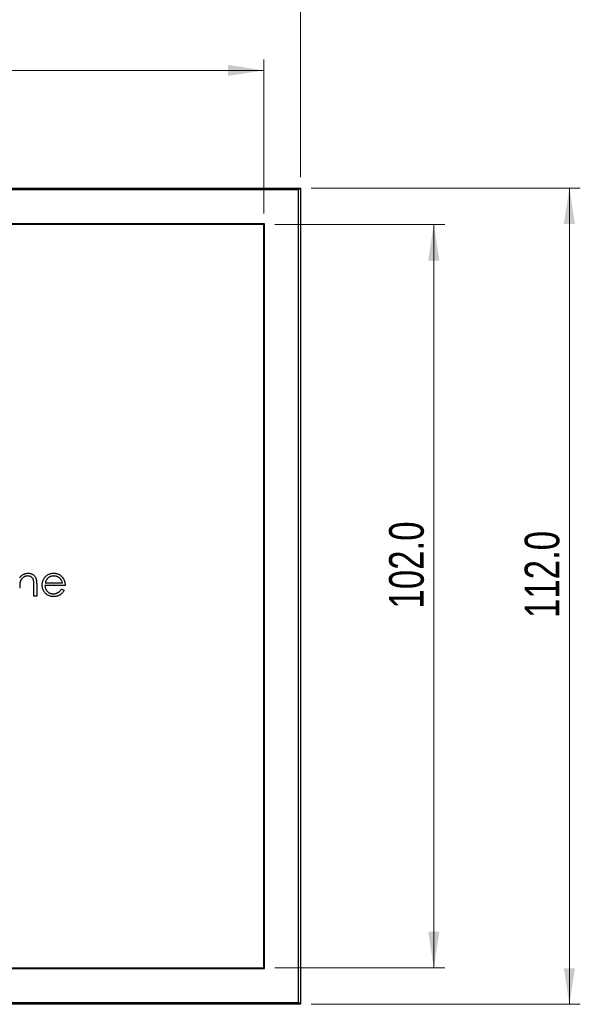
# Model space of a CAD drawing. Header units: millimetres. Extents: x 15 to 415, y 5 to 292.
# Tile 4 of 10: x 138 to 189, y 156 to 246. Entities that reach past the tile are written whole.
import ezdxf

# ---------------------------------------------------------------- set-up
doc = ezdxf.new("R2010")
doc.units = ezdxf.units.MM
doc.styles.add('SLDTEXTSTYLE0', font='TXT', dxfattribs={"width": 0.75})
doc.dimstyles.new('SLDDIMSTYLE0', dxfattribs={"dimtxt": 3.175, "dimasz": 3.302, "dimexe": 0, "dimexo": 0.0625, "dimgap": 0.79375, "dimtad": 1, "dimdec": 1, "dimlfac": 1.5, "dimrnd": 1e-09, "dimzin": 4, "dimdsep": 46, "dimtxsty": 'SLDTEXTSTYLE0', "dimsah": 1, "dimcen": 0.09, "dimadec": 0, "dimazin": 1, "dimtfac": 1, "dimtdec": 1, "dimtofl": 0, "dimtmove": 0, "dimatfit": 3, "dimfxl": 1, "dimfrac": 2, "dimtolj": 1, "dimtzin": 12, "dimarcsym": 0})

# ---------------------------------------------------------------- blocks, each defined once
blk = doc.blocks.new('_D')
at = {"color": 7, "linetype": 'Continuous', "lineweight": 0}
for p, q in [((161.104, 227.5), (176.646, 227.5)), ((175.646, 227.5), (175.646, 159.5)), ((161.104, 159.5), (176.646, 159.5))]:
    blk.add_line(p, q, dxfattribs=at)
at = {"color": 7, "linetype": 'Continuous', "lineweight": 18}
for points in [[(175.646, 227.5), (175.138, 224.198), (176.154, 224.198)], [(175.646, 159.5), (176.154, 162.802), (175.138, 162.802)]]:
    blk.add_solid(points, dxfattribs=at)
at = {"color": 7, "linetype": 'Continuous', "lineweight": 18, "insert": (171.553, 192.367), "char_height": 3.175, "attachment_point": 1, "rotation": 90, "style": 'SLDTEXTSTYLE0'}
blk.add_mtext('102.0', dxfattribs=at)
blk = doc.blocks.new('_D_1')
at = {"color": 7, "linetype": 'Continuous', "lineweight": 0}
for p, q in [((92.104, 228.5), (92.104, 242.589)), ((160.104, 228.5), (160.104, 242.589)), ((160.104, 241.589), (92.104, 241.589))]:
    blk.add_line(p, q, dxfattribs=at)
at = {"color": 7, "linetype": 'Continuous', "lineweight": 18}
for points in [[(92.104, 241.589), (95.406, 241.081), (95.406, 242.097)], [(160.104, 241.589), (156.802, 242.097), (156.802, 241.081)]]:
    blk.add_solid(points, dxfattribs=at)
at = {"color": 7, "linetype": 'Continuous', "lineweight": 18, "insert": (126.619, 245.681), "char_height": 3.175, "attachment_point": 1, "style": 'SLDTEXTSTYLE0'}
blk.add_mtext('102.0', dxfattribs=at)
blk = doc.blocks.new('_D_2')
at = {"color": 7, "linetype": 'Continuous', "lineweight": 0}
for p, q in [((88.77, 231.834), (88.77, 253.167)), ((163.437, 231.834), (163.437, 253.167)), ((88.77, 252.167), (163.437, 252.167))]:
    blk.add_line(p, q, dxfattribs=at)
at = {"color": 7, "linetype": 'Continuous', "lineweight": 18}
for points in [[(88.77, 252.167), (92.072, 251.659), (92.072, 252.675)], [(163.437, 252.167), (160.135, 252.675), (160.135, 251.659)]]:
    blk.add_solid(points, dxfattribs=at)
at = {"color": 7, "linetype": 'Continuous', "lineweight": 18, "insert": (126.619, 256.26), "char_height": 3.175, "attachment_point": 1, "style": 'SLDTEXTSTYLE0'}
blk.add_mtext('112.0', dxfattribs=at)
blk = doc.blocks.new('_D_3')
at = {"color": 7, "linetype": 'Continuous', "lineweight": 0}
for p, q in [((164.437, 230.834), (189.056, 230.834)), ((188.056, 156.167), (188.056, 230.834)), ((164.437, 156.167), (189.056, 156.167))]:
    blk.add_line(p, q, dxfattribs=at)
at = {"color": 7, "linetype": 'Continuous', "lineweight": 18}
for points in [[(188.056, 230.834), (187.548, 227.532), (188.564, 227.532)], [(188.056, 156.167), (188.564, 159.469), (187.548, 159.469)]]:
    blk.add_solid(points, dxfattribs=at)
at = {"color": 7, "linetype": 'Continuous', "lineweight": 18, "insert": (183.963, 191.497), "char_height": 3.175, "attachment_point": 1, "rotation": 90, "style": 'SLDTEXTSTYLE0'}
blk.add_mtext('112.0', dxfattribs=at)

msp = doc.modelspace()

# ---------------------------------------------------------------- linework, layer by layer
at = {"color": 7, "linetype": 'Continuous', "lineweight": 25}
for p, q in [((88.7703, 230.8335), (163.4369, 230.8335)), ((163.2703, 230.6669), (88.9369, 230.6669)), ((163.4369, 230.8335), (163.2703, 230.6669)), ((163.2703, 156.3335), (163.2703, 230.6669)), ((163.4369, 230.8335), (163.4369, 156.1669)), ((160.1703, 227.5669), (92.0369, 227.5669)), ((160.1036, 227.5002), (92.1036, 227.5002)), ((160.1036, 159.5002), (160.1036, 227.5002)), ((160.1703, 159.4335), (160.1703, 227.5669)), ((139.3101, 194.5535), (139.3101, 193.5002)), ((140.0965, 194.7304), (141.662, 194.7304)), ((139.0569, 193.5002), (139.0569, 194.4704)), ((141.9153, 194.4771), (140.07, 194.4771)), ((141.5817, 194.1515), (141.8067, 194.0333)), ((139.3101, 193.5002), (139.0569, 193.5002)), ((92.0369, 159.4335), (160.1703, 159.4335)), ((92.1036, 159.5002), (160.1036, 159.5002)), ((163.4369, 156.1669), (88.7703, 156.1669)), ((88.9369, 156.3335), (163.2703, 156.3335)), ((163.4369, 156.1669), (163.2703, 156.3335))]:
    msp.add_line(p, q, dxfattribs=at)
for points, knots in [([(137.7543, 195.1906), (137.7813, 195.2243), (137.8338, 195.2898), (137.9212, 195.3759), (138.0136, 195.4468), (138.1103, 195.5033), (138.2116, 195.5459), (138.3168, 195.5767), (138.4266, 195.5952), (138.5012, 195.5976), (138.539, 195.5988)], [0, 0, 0, 0, 0.14097597, 0.27356878, 0.39898831, 0.51992978, 0.63811002, 0.7565889, 0.87685975, 1, 1, 1, 1]), ([(138.539, 195.5988), (138.5772, 195.5974), (138.6519, 195.5946), (138.7606, 195.5728), (138.8622, 195.5356), (138.9562, 195.4847), (139.041, 195.4213), (139.1155, 195.3474), (139.177, 195.2625), (139.2183, 195.1837), (139.2455, 195.1138), (139.2626, 195.0539), (139.2772, 194.9872), (139.2898, 194.9139), (139.2983, 194.8334), (139.305, 194.7461), (139.3098, 194.6521), (139.31, 194.587), (139.3101, 194.5535)], [0, 0, 0, 0, 0.0772404, 0.1511781, 0.223488, 0.2955426, 0.3669763, 0.4371305, 0.5070436, 0.5785597, 0.6166135, 0.6587562, 0.7044912, 0.7548031, 0.8093316, 0.8682745, 0.9320729, 1, 1, 1, 1]), ([(140.0541, 195.2143), (140.0797, 195.2449), (140.13, 195.305), (140.2151, 195.384), (140.3073, 195.4501), (140.4054, 195.505), (140.5105, 195.5466), (140.6212, 195.5777), (140.7388, 195.5951), (140.8192, 195.5975), (140.8603, 195.5988)], [0, 0, 0, 0, 0.12883525, 0.25358933, 0.37464326, 0.49534004, 0.61632477, 0.73975934, 0.86684232, 1, 1, 1, 1]), ([(140.8603, 195.5988), (140.9026, 195.5977), (140.9856, 195.5956), (141.1066, 195.5757), (141.221, 195.5442), (141.3289, 195.4997), (141.4303, 195.4424), (141.5245, 195.3713), (141.6131, 195.2887), (141.6646, 195.2252), (141.6908, 195.1929)], [0, 0, 0, 0, 0.1320402, 0.2590328, 0.3818798, 0.5022584, 0.6227522, 0.7447426, 0.8701089, 1, 1, 1, 1]), ([(137.7933, 194.7994), (137.7901, 194.7855), (137.7832, 194.7552), (137.7757, 194.7055), (137.769, 194.648), (137.7633, 194.5827), (137.7598, 194.5096), (137.756, 194.4287), (137.7547, 194.3399), (137.7544, 194.2781), (137.7543, 194.2459)], [0, 0, 0, 0, 0.07699545, 0.16761508, 0.27105239, 0.3894595, 0.5208428, 0.66639876, 0.82609361, 1, 1, 1, 1]), ([(138.4949, 195.3455), (138.4745, 195.3451), (138.4342, 195.3444), (138.3744, 195.3367), (138.3164, 195.3243), (138.2596, 195.3075), (138.2052, 195.2843), (138.1514, 195.2581), (138.1002, 195.2254), (138.0505, 195.189), (138.0043, 195.1486), (137.9613, 195.106), (137.9229, 195.0606), (137.8882, 195.0132), (137.8582, 194.9631), (137.8321, 194.9108), (137.8099, 194.8562), (137.7988, 194.8183), (137.7933, 194.7994)], [0, 0, 0, 0, 0.0639861, 0.1266269, 0.1889844, 0.2502302, 0.3123512, 0.3745736, 0.4381475, 0.5029204, 0.5679741, 0.6307713, 0.6929346, 0.7543975, 0.8152184, 0.8761169, 0.9380146, 1, 1, 1, 1]), ([(139.0269, 194.9396), (139.0183, 194.9716), (139.0018, 195.0332), (138.9611, 195.1168), (138.9096, 195.188), (138.8468, 195.2462), (138.7733, 195.2915), (138.6892, 195.3229), (138.5953, 195.3425), (138.5293, 195.3445), (138.4949, 195.3455)], [0, 0, 0, 0, 0.1355195, 0.2608332, 0.378476, 0.4931776, 0.609281, 0.729981, 0.8592613, 1, 1, 1, 1]), ([(139.0569, 194.4704), (139.0567, 194.4984), (139.0564, 194.5521), (139.0555, 194.629), (139.0532, 194.6988), (139.05, 194.7612), (139.0454, 194.8162), (139.0405, 194.864), (139.0346, 194.9044), (139.0293, 194.9287), (139.0269, 194.9396)], [0, 0, 0, 0, 0.17885, 0.3421096, 0.4898257, 0.6232544, 0.7400797, 0.8414827, 0.9289077, 1, 1, 1, 1]), ([(139.8167, 194.5258), (139.8175, 194.5574), (139.8192, 194.6202), (139.8299, 194.7132), (139.8488, 194.8035), (139.8748, 194.8913), (139.9083, 194.9764), (139.9493, 195.0589), (139.9978, 195.1387), (140.0353, 195.189), (140.0541, 195.2143)], [0, 0, 0, 0, 0.1280448, 0.2537679, 0.3774284, 0.5005508, 0.6232959, 0.7465783, 0.8723475, 1, 1, 1, 1]), ([(140.3419, 195.1522), (140.3284, 195.14), (140.3012, 195.1154), (140.2648, 195.0729), (140.2299, 195.0272), (140.1982, 194.9763), (140.1691, 194.921), (140.1419, 194.8616), (140.1174, 194.7978), (140.1036, 194.7533), (140.0965, 194.7304)], [0, 0, 0, 0, 0.10998385, 0.2225805, 0.33849987, 0.45870857, 0.58553535, 0.71751774, 0.85466682, 1, 1, 1, 1]), ([(140.8733, 195.3455), (140.848, 195.345), (140.7981, 195.344), (140.7245, 195.3348), (140.6538, 195.3195), (140.5855, 195.2986), (140.5204, 195.2707), (140.4574, 195.2379), (140.3979, 195.198), (140.3607, 195.1675), (140.3419, 195.1522)], [0, 0, 0, 0, 0.131092, 0.2591413, 0.3841618, 0.505992, 0.6290981, 0.7506691, 0.8740389, 1, 1, 1, 1]), ([(141.662, 194.7304), (141.6527, 194.764), (141.6349, 194.8287), (141.5976, 194.9182), (141.5556, 194.9978), (141.5059, 195.0668), (141.4496, 195.1281), (141.3846, 195.1816), (141.3117, 195.2295), (141.2312, 195.27), (141.146, 195.3044), (141.0569, 195.3275), (140.9659, 195.3433), (140.9043, 195.3448), (140.8733, 195.3455)], [0, 0, 0, 0, 0.0962401, 0.1852313, 0.2675005, 0.3444004, 0.4195949, 0.4968906, 0.5766379, 0.6602679, 0.7453866, 0.8300403, 0.9144742, 1, 1, 1, 1]), ([(141.6908, 195.1929), (141.7087, 195.1685), (141.7442, 195.12), (141.7888, 195.0408), (141.8274, 194.958), (141.8584, 194.8702), (141.8834, 194.7784), (141.9015, 194.682), (141.9121, 194.581), (141.9142, 194.5122), (141.9153, 194.4771)], [0, 0, 0, 0, 0.1185218, 0.2362548, 0.3561744, 0.4772497, 0.6015399, 0.7296184, 0.8621583, 1, 1, 1, 1]), ([(140.8541, 193.464), (140.8145, 193.465), (140.7372, 193.4668), (140.6247, 193.4823), (140.5187, 193.5077), (140.4194, 193.5431), (140.3269, 193.5895), (140.241, 193.6459), (140.1613, 193.7121), (140.0903, 193.7887), (140.0264, 193.8707), (139.97, 193.9561), (139.9229, 194.0448), (139.8846, 194.1361), (139.8536, 194.2296), (139.832, 194.3259), (139.8196, 194.425), (139.8177, 194.492), (139.8167, 194.5258)], [0, 0, 0, 0, 0.0715787, 0.1396292, 0.2047967, 0.268135, 0.3298137, 0.3913014, 0.4534335, 0.5165517, 0.5796313, 0.6411189, 0.701294, 0.7608103, 0.8199317, 0.8789196, 0.9389828, 1, 1, 1, 1]), ([(140.07, 194.4771), (140.0712, 194.45), (140.0736, 194.3965), (140.085, 194.3183), (140.103, 194.2438), (140.1282, 194.1736), (140.1587, 194.1068), (140.1961, 194.0437), (140.2407, 193.9848), (140.2905, 193.9295), (140.3459, 193.8803), (140.4042, 193.8362), (140.4662, 193.7993), (140.5314, 193.7693), (140.5998, 193.7459), (140.6713, 193.7298), (140.7458, 193.7191), (140.7966, 193.7179), (140.8224, 193.7173)], [0, 0, 0, 0, 0.0683846, 0.1344756, 0.1983911, 0.2607535, 0.3218292, 0.3830372, 0.4446531, 0.507398, 0.5698252, 0.6307776, 0.6909287, 0.7509451, 0.8110495, 0.8723309, 0.9350041, 1, 1, 1, 1]), ([(140.8224, 193.7173), (140.8477, 193.7178), (140.8979, 193.7188), (140.9726, 193.7282), (141.0461, 193.7435), (141.1181, 193.7644), (141.1871, 193.7899), (141.251, 193.8206), (141.3097, 193.8546), (141.3646, 193.8934), (141.4179, 193.941), (141.4708, 194.0004), (141.5274, 194.0706), (141.5629, 194.1235), (141.5817, 194.1515)], [0, 0, 0, 0, 0.0825923, 0.1638789, 0.2456587, 0.3277257, 0.40861, 0.4857491, 0.5591691, 0.6302685, 0.705306, 0.792065, 0.8897964, 1, 1, 1, 1]), ([(141.8067, 194.0333), (141.7888, 194.0015), (141.7539, 193.9397), (141.6939, 193.8546), (141.631, 193.7782), (141.5624, 193.7123), (141.4901, 193.6548), (141.4137, 193.6045), (141.3328, 193.5617), (141.2475, 193.5256), (141.1569, 193.4979), (141.061, 193.4783), (140.9594, 193.4662), (140.8898, 193.4647), (140.8541, 193.464)], [0, 0, 0, 0, 0.0933699, 0.1816608, 0.2658742, 0.3463548, 0.4245999, 0.5019032, 0.5799921, 0.6584434, 0.7386722, 0.8218941, 0.9088008, 1, 1, 1, 1])]:
    msp.add_open_spline(points, degree=3, knots=knots, dxfattribs=at)

# ---------------------------------------------------------------- dimensions: what is measured, and where the dimension line sits
at = {"color": 7, "linetype": 'Continuous', "lineweight": 18}
for base, p1, p2, picture, middle in [((163.4369, 252.1669), (88.7703, 230.8335), (163.4369, 230.8335), '_D_2', (131.896, 252.1669)), ((92.1036, 241.5886), (160.1036, 227.5002), (92.1036, 227.5002), '_D_1', (131.896, 241.5886))]:
    dim = msp.add_linear_dim(base=base, p1=p1, p2=p2, dimstyle='SLDDIMSTYLE0', dxfattribs=at)
    dim.commit()
    dim.dimension.update_dxf_attribs({"geometry": picture, "text_midpoint": middle, "dimtype": 160})
for base, p1, p2, picture, middle in [((188.0558, 230.8335), (163.4369, 156.1669), (163.4369, 230.8335), '_D_3', (188.0558, 196.7742)), ((175.6458, 159.5002), (160.1036, 227.5002), (160.1036, 159.5002), '_D', (175.6458, 197.6438))]:
    dim = msp.add_linear_dim(base=base, p1=p1, p2=p2, angle=90, dimstyle='SLDDIMSTYLE0', dxfattribs=at)
    dim.commit()
    dim.dimension.update_dxf_attribs({"geometry": picture, "text_midpoint": middle, "dimtype": 160})

doc.saveas('drawing.dxf')
